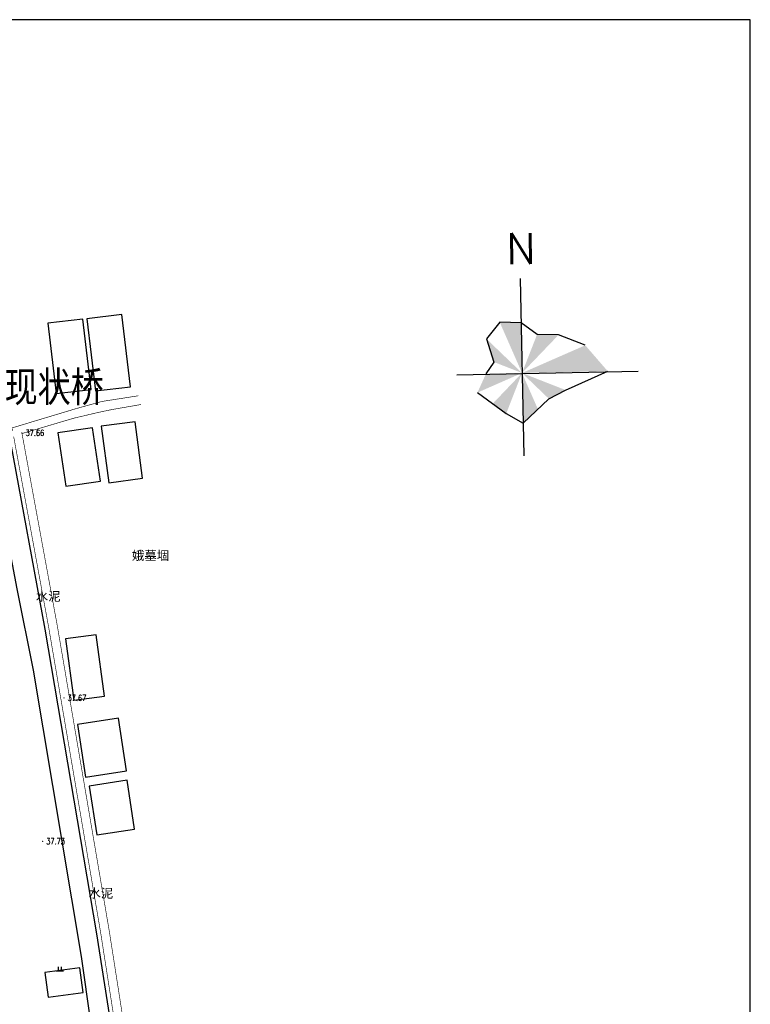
# Model space of a CAD drawing. Extents: x 456755 to 458049, y 3845626 to 3853218.
# Tile 57 of 80: x 457625 to 457866, y 3850846 to 3851172. Entities that reach past the tile are written whole.
import ezdxf
from ezdxf.enums import TextEntityAlignment as Align

# ---------------------------------------------------------------- set-up
doc = ezdxf.new("R2010")
doc.units = 0
doc.linetypes.add('X3', pattern=[5, 4, -1])
doc.layers.get('0').update_dxf_attribs({"linetype": 'CONTINUOUS'})
doc.layers.add('2000图框', color=7, linetype='CONTINUOUS', lineweight=30)
for name, color, linetype in [('DLSS', 4, 'CONTINUOUS'), ('DMTZ', 3, 'CONTINUOUS'), ('GCD', 1, 'CONTINUOUS'), ('JMD', 6, 'CONTINUOUS'), ('ZBTZ', 3, 'CONTINUOUS')]:
    doc.layers.add(name, color=color, linetype=linetype)
doc.styles.add('HZ', font='rs.shx', dxfattribs={"width": 0.8, "bigfont": 'hztxt.shx'})
doc.styles.add('仿宋体', font='仿宋_GB2312.ttf', dxfattribs={"width": 0.8})
doc.styles.add('黑体', font='simhei.ttf')
doc.linetypes.add('10411', pattern='A,2,[150,AAA.SHX,S=1,R=0,X=0,Y=1],2,[151,AAA.SHX,S=1,R=0,X=0,Y=3],1e-11', length=4)

# ---------------------------------------------------------------- blocks, each defined once
blk = doc.blocks.new('GC200')
at = {"linetype": 'Continuous', "const_width": 0.2, "flags": 128}
blk.add_lwpolyline([(-0.1, 0, 1), (0.1, 0, 1)], format="xyb", close=True, dxfattribs=at)
blk = doc.blocks.new('gc119')
for p, q in [((-1.25, 0), (1.25, 0)), ((-0.5, 1.3), (-0.5, 0)), ((0.5, 1.3), (0.5, 0))]:
    blk.add_line(p, q)
blk = doc.blocks.new('zb')
at = {"layer": '2000图框', "lineweight": -3}
h = blk.add_hatch(color=7, dxfattribs=at)
h.paths.add_polyline_path([(8.67, -5.78), (1.7, -8.83), (11.15, -8.64)])
h.paths.add_polyline_path([(5.73, -4.63), (3.36, -4.59), (1.7, -8.83)])
h.paths.add_polyline_path([(1.59, -3.3), (-0.75, -3.25), (1.7, -8.83)])
h.paths.add_polyline_path([(-2.21, -5.08), (-1.4, -7.62), (1.7, -8.83)])
h.paths.add_polyline_path([(1.7, -8.83), (-2.27, -8.92), (-3.21, -10.99)])
h.paths.add_polyline_path([(1.7, -8.83), (-1.53, -12.21), (-0.04, -13.3)])
h.paths.add_polyline_path([(1.7, -8.83), (1.82, -14.37), (3.46, -12.83)])
h.paths.add_polyline_path([(1.7, -8.83), (4.67, -11.68), (6.51, -10.71)])
at = {"layer": '2000图框', "color": 7, "lineweight": -3}
for p, q in [((1.49, 1.59), (1.89, -17.94)), ((-0.75, -3.25), (-2.21, -5.08)), ((1.59, -3.3), (-0.75, -3.25)), ((3.36, -4.59), (1.59, -3.3)), ((-2.21, -5.08), (-1.4, -7.62)), ((5.73, -4.63), (3.36, -4.59)), ((8.67, -5.78), (5.73, -4.63)), ((-5.47, -9.05), (14.49, -8.64)), ((-1.4, -7.62), (-2.27, -8.92)), ((6.51, -10.71), (11.15, -8.64)), ((4.67, -11.68), (6.51, -10.71)), ((-3.21, -10.99), (-0.04, -13.3)), ((1.82, -14.37), (4.67, -11.68)), ((-0.04, -13.3), (1.82, -14.37))]:
    blk.add_line(p, q, dxfattribs=at)
at = {"layer": '2000图框', "color": 7, "lineweight": -3, "style": 'HZ', "width": 1}
blk.add_text('N', height=3.41, rotation=0.7322, dxfattribs=at).set_placement((0.01, 3.14, 16.04))

msp = doc.modelspace()

# ---------------------------------------------------------------- linework, layer by layer
at = {"linetype": 'Continuous'}
msp.add_lwpolyline([(456818.61, 3849689.88), (457866.43, 3849689.88), (457866.43, 3851171.64), (456818.61, 3851171.64)], close=True, dxfattribs=at)
at = {"layer": 'DLSS', "linetype": 'X3', "const_width": 0.2, "elevation": 4.72, "flags": 128}
for points in [[(457622.57, 3851035.75), (457622.37, 3851036.8), (457643.56, 3851043.17), (457652, 3851045.52), (457664.14, 3851047.42)], [(457677.12, 3850710.44), (457664.54, 3850787.79), (457651.7, 3850869.93), (457634.57, 3850970.52), (457622.92, 3851033.95)]]:
    msp.add_lwpolyline(points, dxfattribs=at)
at = {"layer": 'DLSS', "linetype": 'Continuous', "const_width": 0.2, "elevation": 4.72, "flags": 128}
msp.add_lwpolyline([(457680.08, 3850710.6), (457667.4, 3850788.25), (457654.56, 3850870.4), (457637.42, 3850971.03), (457625.68, 3851034.94), (457642.72, 3851039.99), (457650.77, 3851041.89), (457655.58, 3851042.9), (457664.98, 3851044.52)], dxfattribs=at)
at = {"layer": 'DMTZ', "color": 5, "linetype": '10411', "flags": 128}
for points, elevation in [([(457675.46, 3850711.48), (457663.26, 3850787.59), (457650.42, 3850869.72), (457633.29, 3850970.3), (457621.95, 3851032.01)], 4.72), ([(457615.06, 3851030.17), (457623.97, 3850983.62), (457629.38, 3850956.8), (457645.29, 3850862.17), (457654.46, 3850797.14), (457668.55, 3850710.41)], -33.29)]:
    msp.add_lwpolyline(points, dxfattribs=dict(at, elevation=elevation))
at = {"layer": 'JMD', "linetype": 'Continuous', "flags": 128}
for points, elevation in [([(457647.16, 3851072.86), (457650.01, 3851049.01), (457661.54, 3851050.38), (457658.69, 3851074.24)], -33.29), ([(457634.25, 3851071.41), (457636.94, 3851048.17), (457648.52, 3851049.51), (457645.83, 3851072.75)], 5.17), ([(457651.89, 3851037.38), (457654.35, 3851018.67), (457665.55, 3851020.15), (457663.08, 3851038.86)], -33.29), ([(457637.54, 3851035.16), (457640.14, 3851017.52), (457651.59, 3851019.21), (457648.99, 3851036.85)], -33.29), ([(457640.05, 3850967.11), (457642.79, 3850946.85), (457652.94, 3850948.23), (457650.2, 3850968.48)], -33.29), ([(457644.05, 3850938.83), (457646.7, 3850921.45), (457660.18, 3850923.5), (457657.53, 3850940.88)], -33.29), ([(457647.93, 3850918.49), (457650.4, 3850902.35), (457662.9, 3850904.27), (457660.42, 3850920.41)], -33.29), ([(457634.3, 3850848.76), (457645.89, 3850850.36), (457644.77, 3850858.49), (457633.18, 3850856.89)], -33.29)]:
    msp.add_lwpolyline(points, close=True, dxfattribs=dict(at, elevation=elevation))

# ---------------------------------------------------------------- block references
at = {"xscale": 3, "yscale": 3, "zscale": 3}
msp.add_blockref('zb', (457785.86, 3851081.43), dxfattribs=at)
at = {"layer": 'GCD', "linetype": 'Continuous'}
ref = msp.add_blockref('GC200', (457625.64, 3851035.15, 4.36), dxfattribs=at)
ref.add_attrib('height', '37.66', dxfattribs={"linetype": 'Continuous', "height": 2, "style": 'HZ', "width": 0.8}).set_placement((457626.84, 3851035.15, -33.29), align=Align.MIDDLE_LEFT)
ref = msp.add_blockref('GC200', (457639.56, 3850947.62, 4.38), dxfattribs=at)
ref.add_attrib('height', '37.67', dxfattribs={"linetype": 'Continuous', "height": 2, "style": 'HZ', "width": 0.8}).set_placement((457640.76, 3850947.62, -33.29), align=Align.MIDDLE_LEFT)
ref = msp.add_blockref('GC200', (457632.5, 3850900.26, 4.44), dxfattribs=at)
ref.add_attrib('height', '37.73', dxfattribs={"linetype": 'Continuous', "height": 2, "style": 'HZ', "width": 0.8}).set_placement((457633.7, 3850900.26, -33.29), align=Align.MIDDLE_LEFT)
at = {"layer": 'ZBTZ', "linetype": 'Continuous'}
msp.add_blockref('gc119', (457638.13, 3850857.48, -33.29), dxfattribs=at)

# ---------------------------------------------------------------- texts
at = {"layer": 'DLSS', "color": 1, "linetype": 'X3', "style": '仿宋体', "width": 0.8}
msp.add_text('现状桥', height=10, dxfattribs=at).set_placement((457619.95, 3851045.39, -33.29))
at = {"layer": 'DLSS', "linetype": 'Continuous', "style": '黑体'}
for p in [(457634.32, 3850981.25, -33.29), (457651.73, 3850883.17, -33.29)]:
    msp.add_text('水泥', height=3, dxfattribs=at).set_placement(p, align=Align.MIDDLE)
at = {"layer": 'JMD', "color": 0, "linetype": 'Continuous', "style": '黑体'}
msp.add_text('娥墓堌', height=3, dxfattribs=at).set_placement((457668.17, 3850994.74, -33.29), align=Align.MIDDLE)

doc.saveas('drawing.dxf')
